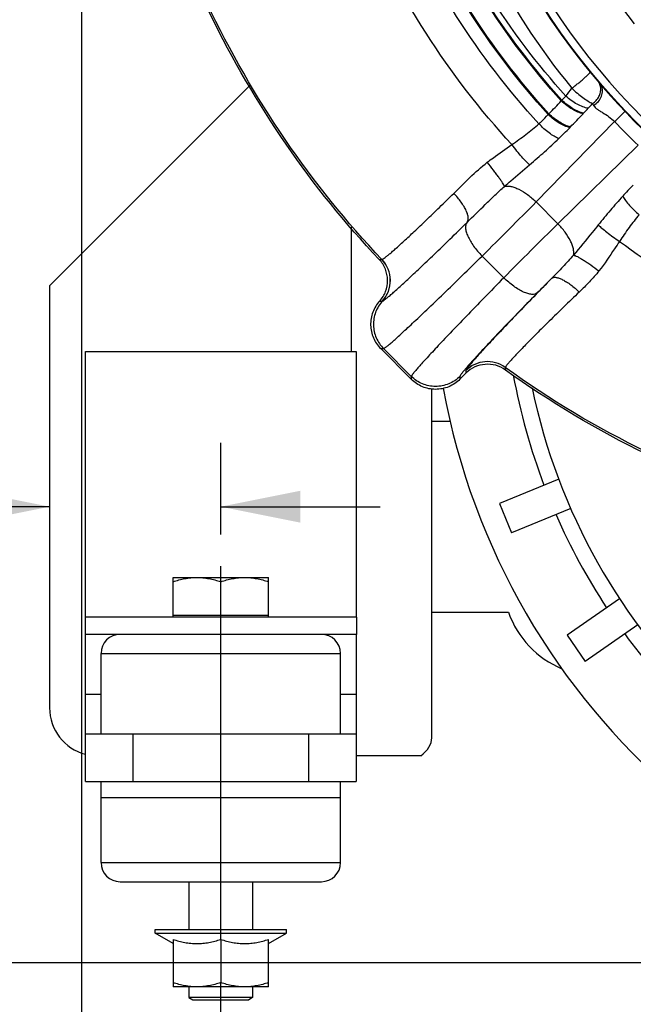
# Model space of a CAD drawing. Header units: inches. Extents: x 0 to 34, y 0 to 22.
# Tile 3 of 175: x 2.3 to 3.5, y 2.7 to 4.6. Entities that reach past the tile are written whole.
import ezdxf

# ---------------------------------------------------------------- set-up
doc = ezdxf.new("R2010")
doc.units = ezdxf.units.IN
doc.header["$LTSCALE"] = 1.87
doc.header["$MEASUREMENT"] = 0
doc.linetypes.add('CENTER', pattern=[0.6, 0.375, -0.075, 0.075, -0.075])
doc.layers.get('0').update_dxf_attribs({"linetype": 'CONTINUOUS'})
doc.layers.add('3_ALL_AXES', color=7, linetype='CONTINUOUS')
doc.layers.add('7_ALL_FEATURES', color=7, linetype='CONTINUOUS')
doc.styles.get("Standard").update_dxf_attribs({"font": 'txt', "width": 0.8})
doc.dimstyles.new('DIMSTYLE_2', dxfattribs={"dimtxt": 0.14, "dimasz": 0.156, "dimexe": 0.125, "dimexo": 0.0625, "dimgap": 0.07, "dimtad": 0, "dimtih": 1, "dimtoh": 1, "dimlfac": 4, "dimzin": 4, "dimdsep": 46, "dimtxsty": 'Standard', "dimblk": '_FILLED', "dimblk1": '_FILLED', "dimblk2": '_FILLED', "dimcen": 0.09, "dimadec": 0, "dimazin": 0, "dimtp": 0.001, "dimtm": 0.001, "dimtfac": 1, "dimtofl": 0, "dimtmove": 0, "dimatfit": 3, "dimldrblk": '_FILLED', "dimfxl": 0, "dimtolj": 1, "dimtzin": 4, "dimarcsym": 0})

# ---------------------------------------------------------------- blocks, each defined once
blk = doc.blocks.new('_FILLED')
at = {"color": 0, "linetype": 'ByBlock'}
blk.add_solid([(0, 0), (-1, 0.2), (-1, -0.2)], dxfattribs=at)
blk = doc.blocks.new('*D19')
at = {"color": 2, "linetype": 'Continuous'}
for p, q in [((4.4896, 4.1194), (4.4896, 2.082)), ((2.7006, 2.5528), (2.7006, 2.082)), ((3.5951, 2.207), (2.0691, 2.207)), ((2.7006, 2.207), (3.5951, 2.207)), ((4.4896, 2.207), (3.5951, 2.207))]:
    blk.add_line(p, q, dxfattribs=at)
at = {"color": 2, "linetype": 'Continuous', "xscale": 0.156, "yscale": 0.156, "zscale": 0.156, "rotation": 180}
blk.add_blockref('_FILLED', (2.7006, 2.207), dxfattribs=at)
at = {"color": 2, "linetype": 'Continuous', "xscale": 0.156, "yscale": 0.156, "zscale": 0.156}
blk.add_blockref('_FILLED', (4.4896, 2.207), dxfattribs=at)
at = {"color": 2, "linetype": 'Continuous', "insert": (1.6631, 2.277), "char_height": 0.14, "width": 0.784, "attachment_point": 3, "line_spacing_factor": 0.9}
blk.add_mtext('7.16\\P[181,8]', dxfattribs=at)
blk = doc.blocks.new('*D20')
at = {"color": 2, "linetype": 'Continuous'}
for p, q in [((2.4271, 5.4557), (2.4271, 0.8779)), ((4.4896, 4.1194), (4.4896, 0.8779)), ((2.4271, 1.0029), (2.9963, 1.0029)), ((4.4896, 1.0029), (3.9203, 1.0029))]:
    blk.add_line(p, q, dxfattribs=at)
at = {"color": 2, "linetype": 'Continuous', "xscale": 0.156, "yscale": 0.156, "zscale": 0.156, "rotation": 180}
blk.add_blockref('_FILLED', (2.4271, 1.0029), dxfattribs=at)
at = {"color": 2, "linetype": 'Continuous', "xscale": 0.156, "yscale": 0.156, "zscale": 0.156}
blk.add_blockref('_FILLED', (4.4896, 1.0029), dxfattribs=at)
at = {"color": 2, "linetype": 'Continuous', "insert": (3.2903, 1.0729), "char_height": 0.14, "width": 0.784, "attachment_point": 2, "line_spacing_factor": 0.9}
blk.add_mtext('8.25\\P[209,6]', dxfattribs=at)
blk = doc.blocks.new('*D21')
at = {"color": 2, "linetype": 'Continuous'}
for p, q in [((2.7006, 3.6235), (2.7006, 3.8029)), ((2.3646, 3.6779), (2.0533, 3.6779)), ((2.7006, 3.6779), (3.0131, 3.6779))]:
    blk.add_line(p, q, dxfattribs=at)
at = {"color": 2, "linetype": 'Continuous', "xscale": 0.156, "yscale": 0.156, "zscale": 0.156}
blk.add_blockref('_FILLED', (2.3646, 3.6779), dxfattribs=at)
at = {"color": 2, "linetype": 'Continuous', "xscale": 0.156, "yscale": 0.156, "zscale": 0.156, "rotation": 180}
blk.add_blockref('_FILLED', (2.7006, 3.6779), dxfattribs=at)
at = {"color": 2, "linetype": 'Continuous', "insert": (1.7593, 3.7479), "char_height": 0.14, "width": 0.672, "attachment_point": 3, "line_spacing_factor": 0.9}
blk.add_mtext('1.34\\P[34,1]', dxfattribs=at)
blk = doc.blocks.new('*D24')
at = {"color": 2, "linetype": 'Continuous'}
for p, q in [((4.4935, 12.0471), (0.9952, 12.0471)), ((1.1202, 12.0471), (1.1202, 5.4038)), ((1.1202, 2.7832), (1.1202, 4.9138)), ((4.4271, 2.7832), (0.9952, 2.7832))]:
    blk.add_line(p, q, dxfattribs=at)
at = {"color": 2, "linetype": 'Continuous', "xscale": 0.156, "yscale": 0.156, "zscale": 0.156}
for p, rotation in [((1.1202, 12.0471), 90), ((1.1202, 2.7832), 270)]:
    blk.add_blockref('_FILLED', p, dxfattribs=dict(at, rotation=rotation))
at = {"color": 2, "linetype": 'Continuous', "insert": (1.0082, 5.3338), "char_height": 0.14, "width": 0.784, "attachment_point": 2, "line_spacing_factor": 0.9}
blk.add_mtext('37.06\\P[941,2]', dxfattribs=at)

msp = doc.modelspace()

# ---------------------------------------------------------------- linework, layer by layer
at = {"color": 7, "linetype": 'Continuous'}
for p, q in [((3.425444, 4.530091), (3.436637, 4.517028)), ((3.36898, 4.473716), (3.370167, 4.474937)), ((3.430322, 4.4686), (3.432432, 4.46471)), ((3.343336, 4.447002), (3.344699, 4.448413)), ((3.41159, 4.448511), (3.412706, 4.449677)), ((3.319526, 4.275595), (3.473241, 4.433111)), ((3.385385, 4.42124), (3.386742, 4.422645)), ((3.519714, 4.386638), (3.362198, 4.232923)), ((3.362198, 4.232923), (3.319526, 4.275595)), ((3.011515, 4.162832), (3.016765, 4.162848)), ((3.016765, 4.162848), (3.016985, 4.16285)), ((3.256047, 4.126858), (3.213461, 4.169444)), ((3.01229, 4.08115), (3.017647, 4.081114)), ((3.017647, 4.081114), (3.017872, 4.08113)), ((3.014425, 3.987959), (3.074562, 3.927823)), ((3.014425, 3.987959), (3.020023, 3.987959)), ((3.020023, 3.987959), (3.074562, 3.93342)), ((3.181875, 3.939709), (3.169989, 3.927823)), ((3.25906, 3.950974), (3.259398, 3.945925)), ((3.074562, 3.93342), (3.074562, 3.927823)), ((3.169989, 3.93342), (3.169989, 3.927823)), ((3.114588, 3.845736), (3.150571, 3.845736)), ((3.114588, 3.470736), (3.265312, 3.470736))]:
    msp.add_line(p, q, dxfattribs=at)
for centre, radius, start, end in [((4.489588, 5.402986), 1.376091, 158.810636, 220.077701), ((4.489588, 5.402986), 1.376091, 220.078592, 337.49892), ((4.485886, 5.404165), 1.374243, 207.061467, 219.497209), ((4.421022, 5.350215), 1.337386, 206.32921, 219.552229), ((3.165105, 4.665981), 0.280264, 317.026774, 319.332095), ((3.170171, 4.661145), 0.27327, 319.408984, 323.49866), ((-5.766364, 13.215372), 12.644012, 316.1026534, 316.2615662), ((2.746161, 5.087911), 0.922833, 317.058288, 317.848177), ((-1.584642, 9.223507), 6.911073, 315.9996833, 316.2970431), ((2.73872, 5.094798), 0.932973, 316.253566, 317.059996), ((0.682443, 7.331345), 4.02347, 313.918106, 314.327731), ((4.984315, 5.897712), 2.104377, 224.105248, 225.894752), ((2.771821, 5.014122), 0.853211, 313.958323, 315.982106), ((3.966772, 3.849036), 0.647657, 134.81551, 137.479122), ((-4.309919, 11.792709), 10.710529, 314.622168, 315.4249144), ((10.879309, -3.396519), 10.710524, 134.5750854, 135.3778322), ((4.404841, 5.443327), 1.549033, 233.489679, 241.875023), ((2.973241, 4.121507), 0.060029, 317.709641, 43.526743), ((6.408363, 1.073968), 4.320499, 135.053821, 135.594249), ((3.223859, 3.902351), 0.060027, 54.096644, 134.96174), ((5.652107, 4.151202), 2.47927, 184.774875, 184.893541), ((3.224287, 3.897298), 0.059979, 54.169249, 135.000738), ((4.489588, 4.158236), 1.20375, 191.866978, 260.945445)]:
    msp.add_arc(centre, radius, start, end, dxfattribs=at)
for points, knots in [([(3.271962, 4.388073), (3.209563, 4.455788), (3.096148, 4.603543), (2.965504, 4.851792), (2.875966, 5.120679), (2.845245, 5.308289), (2.837434, 5.402986)], [0, 0, 0, 0, 0.24600102, 0.49463702, 0.74615362, 1, 1, 1, 1]), ([(3.324985, 4.429034), (3.265155, 4.494189), (3.156509, 4.636229), (3.031711, 4.874688), (2.946881, 5.132606), (2.918435, 5.312366), (2.911553, 5.402986)], [0, 0, 0, 0, 0.24652097, 0.49537867, 0.7467272, 1, 1, 1, 1]), ([(3.343336, 4.447002), (3.284787, 4.511113), (3.178521, 4.65075), (3.05663, 4.884941), (2.974095, 5.137976), (2.946719, 5.314205), (2.940262, 5.402986)], [0, 0, 0, 0, 0.24675786, 0.49573173, 0.74700906, 1, 1, 1, 1]), ([(3.344699, 4.448413), (3.286256, 4.512443), (3.180188, 4.651893), (3.058541, 4.885751), (2.9762, 5.138401), (2.948915, 5.31435), (2.942495, 5.402986)], [0, 0, 0, 0, 0.24677529, 0.49575779, 0.74703, 1, 1, 1, 1]), ([(3.36898, 4.473716), (3.312308, 4.536318), (3.209503, 4.672425), (3.091744, 4.900276), (3.01241, 5.146008), (2.986507, 5.31696), (2.98064, 5.402986)], [0, 0, 0, 0, 0.24722269, 0.49642472, 0.74755934, 1, 1, 1, 1]), ([(3.370167, 4.474937), (3.313574, 4.537471), (3.210912, 4.673416), (3.093314, 4.900976), (3.0141, 5.146374), (2.988252, 5.317086), (2.982407, 5.402986)], [0, 0, 0, 0, 0.24725136, 0.49646731, 0.74759287, 1, 1, 1, 1]), ([(3.377685, 4.48334), (3.321699, 4.545414), (3.220157, 4.680266), (3.103891, 4.905837), (3.025704, 5.148924), (3.000323, 5.317961), (2.994664, 5.402986)], [0, 0, 0, 0, 0.2474183, 0.49671214, 0.74778466, 1, 1, 1, 1]), ([(3.016765, 4.162848), (2.947279, 4.235831), (2.819574, 4.394792), (2.666764, 4.661716), (2.553405, 4.952018), (2.505702, 5.155853), (2.48902, 5.259442)], [0, 0, 0, 0, 0.24496297, 0.49310242, 0.74494057, 1, 1, 1, 1]), ([(3.011515, 4.162832), (2.944894, 4.233133), (2.822076, 4.385669), (2.673518, 4.640941), (2.561208, 4.918206), (2.511908, 5.112954), (2.493811, 5.212028)], [0, 0, 0, 0, 0.24515739, 0.49333117, 0.74507436, 1, 1, 1, 1]), ([(3.389837, 4.498592), (3.391805, 4.500087), (3.395866, 4.503251), (3.401965, 4.508175), (3.408025, 4.513236), (3.412842, 4.517404), (3.416367, 4.520554), (3.418671, 4.522666), (3.420682, 4.524567), (3.422365, 4.526226), (3.423698, 4.527612), (3.42465, 4.528702), (3.425201, 4.529432), (3.425418, 4.529862), (3.425457, 4.530029), (3.425444, 4.530091)], [0, 0, 0, 0, 0.1554263, 0.32377543, 0.49302021, 0.65206221, 0.72444504, 0.79035074, 0.84866667, 0.89850759, 0.93901608, 0.9695112, 0.98972435, 0.99601519, 1, 1, 1, 1]), ([(3.430322, 4.4686), (3.432933, 4.470303), (3.43772, 4.474391), (3.443076, 4.482012), (3.446188, 4.490531), (3.446572, 4.49649), (3.446289, 4.499341)], [0, 0, 0, 0, 0.25801936, 0.51457954, 0.7628968, 1, 1, 1, 1]), ([(3.432432, 4.46471), (3.435916, 4.466882), (3.442161, 4.472316), (3.448407, 4.482624), (3.450743, 4.493792), (3.449176, 4.501064), (3.447644, 4.504109)], [0, 0, 0, 0, 0.26895526, 0.53204027, 0.77670134, 1, 1, 1, 1]), ([(3.446289, 4.499341), (3.446198, 4.500264), (3.44565, 4.503843), (3.444322, 4.507312), (3.442923, 4.50961)], [0, 0, 0, 0, 0.25645035, 1, 1, 1, 1]), ([(3.421719, 4.459227), (3.41815, 4.45983), (3.410659, 4.462013), (3.399547, 4.467239), (3.388304, 4.474414), (3.381155, 4.480201), (3.377685, 4.48334)], [0, 0, 0, 0, 0.21384657, 0.4578224, 0.72354778, 1, 1, 1, 1]), ([(3.389837, 4.498592), (3.393272, 4.495165), (3.400182, 4.488737), (3.41073, 4.480297), (3.420682, 4.47354), (3.427236, 4.469965), (3.430321, 4.468599)], [0, 0, 0, 0, 0.28762924, 0.55887894, 0.79996879, 1, 1, 1, 1]), ([(3.41159, 4.448511), (3.408137, 4.449262), (3.400899, 4.451719), (3.390178, 4.45725), (3.379295, 4.464659), (3.372357, 4.470541), (3.36898, 4.473716)], [0, 0, 0, 0, 0.21198698, 0.4555026, 0.72192563, 1, 1, 1, 1]), ([(3.412706, 4.449677), (3.40926, 4.450434), (3.402036, 4.452904), (3.391334, 4.45845), (3.380468, 4.465871), (3.37354, 4.471759), (3.370167, 4.474937)], [0, 0, 0, 0, 0.21182344, 0.45529495, 0.72177934, 1, 1, 1, 1]), ([(3.432432, 4.46471), (3.433213, 4.463344), (3.435425, 4.460692), (3.439685, 4.45725), (3.444818, 4.453914), (3.452527, 4.449253), (3.462556, 4.442961), (3.469887, 4.436654), (3.473241, 4.433111)], [0, 0, 0, 0, 0.09100452, 0.19687163, 0.31602242, 0.44465417, 0.71789571, 1, 1, 1, 1]), ([(3.324985, 4.429034), (3.326596, 4.430487), (3.332899, 4.436283), (3.338967, 4.442336), (3.343336, 4.447002)], [0, 0, 0, 0, 0.25342531, 1, 1, 1, 1]), ([(3.385385, 4.42124), (3.381971, 4.422066), (3.374826, 4.42466), (3.364252, 4.430345), (3.353517, 4.437872), (3.346671, 4.443806), (3.343336, 4.447002)], [0, 0, 0, 0, 0.21164428, 0.45512885, 0.72169568, 1, 1, 1, 1]), ([(3.386742, 4.422645), (3.383328, 4.423471), (3.376185, 4.426066), (3.365613, 4.431752), (3.35488, 4.439281), (3.348034, 4.445217), (3.344699, 4.448413)], [0, 0, 0, 0, 0.21160514, 0.45507872, 0.72166034, 1, 1, 1, 1]), ([(3.271962, 4.388073), (3.281237, 4.394596), (3.299442, 4.407557), (3.316813, 4.421662), (3.324985, 4.429034)], [0, 0, 0, 0, 0.50745627, 1, 1, 1, 1]), ([(3.364065, 4.399943), (3.360928, 4.401107), (3.354357, 4.404388), (3.344622, 4.410932), (3.334601, 4.419262), (3.328153, 4.425634), (3.324985, 4.429034)], [0, 0, 0, 0, 0.20459501, 0.44652652, 0.71589524, 1, 1, 1, 1]), ([(3.22371, 4.353405), (3.227636, 4.35643), (3.243499, 4.368295), (3.259813, 4.379535), (3.271962, 4.388073)], [0, 0, 0, 0, 0.25026844, 1, 1, 1, 1]), ([(3.306811, 4.348565), (3.305732, 4.349413), (3.303421, 4.351416), (3.298227, 4.356425), (3.290904, 4.364392), (3.281568, 4.375541), (3.275204, 4.383744), (3.271962, 4.388073)], [0, 0, 0, 0, 0.07803252, 0.17363737, 0.41004151, 0.69259867, 1, 1, 1, 1]), ([(3.306811, 4.348565), (3.316664, 4.356993), (3.33607, 4.373761), (3.35494, 4.39114), (3.364065, 4.399943)], [0, 0, 0, 0, 0.50559431, 1, 1, 1, 1]), ([(3.157908, 4.292437), (3.163091, 4.297528), (3.17355, 4.307864), (3.194867, 4.328834), (3.211661, 4.344121), (3.22371, 4.353405)], [0, 0, 0, 0, 0.24285779, 0.49152209, 1, 1, 1, 1]), ([(3.257531, 4.306166), (3.257127, 4.307128), (3.255882, 4.309411), (3.253464, 4.31333), (3.250129, 4.318307), (3.24598, 4.324203), (3.241123, 4.330855), (3.233696, 4.340732), (3.227793, 4.348288), (3.22371, 4.353404)], [0, 0, 0, 0, 0.05380514, 0.13368275, 0.23761207, 0.36266045, 0.50552626, 0.66237702, 1, 1, 1, 1]), ([(3.257531, 4.306167), (3.261623, 4.309792), (3.277941, 4.324051), (3.294499, 4.338032), (3.306811, 4.348565)], [0, 0, 0, 0, 0.25227635, 1, 1, 1, 1]), ([(3.257531, 4.306167), (3.259392, 4.306644), (3.263611, 4.307018), (3.270373, 4.306138), (3.277885, 4.303908), (3.289138, 4.298995), (3.303583, 4.28989), (3.314286, 4.280731), (3.319526, 4.275595)], [0, 0, 0, 0, 0.08084717, 0.17575815, 0.2854978, 0.40940377, 0.69132896, 1, 1, 1, 1]), ([(3.016985, 4.16285), (3.017228, 4.16288), (3.017811, 4.163091), (3.018787, 4.163599), (3.020039, 4.164381), (3.022276, 4.165927), (3.025722, 4.16857), (3.03062, 4.172573), (3.036557, 4.177636), (3.043504, 4.183739), (3.051427, 4.190853), (3.063844, 4.202197), (3.081418, 4.218594), (3.104686, 4.24071), (3.130553, 4.265667), (3.14856, 4.283256), (3.157908, 4.292437)], [0, 0, 0, 0, 0.00383376, 0.00955719, 0.0172397, 0.02689781, 0.05212481, 0.08516073, 0.1259065, 0.17423408, 0.22988238, 0.29254159, 0.43745539, 0.60605105, 0.79493755, 1, 1, 1, 1]), ([(3.183899, 4.235322), (3.184877, 4.236397), (3.186344, 4.239429), (3.186548, 4.244934), (3.185171, 4.25147), (3.182262, 4.258906), (3.177928, 4.267022), (3.172297, 4.275538), (3.165571, 4.284145), (3.160552, 4.289704), (3.157907, 4.292437)], [0, 0, 0, 0, 0.06580712, 0.14573395, 0.2455585, 0.36629628, 0.5060188, 0.66130407, 0.82784684, 1, 1, 1, 1]), ([(3.183899, 4.235322), (3.195885, 4.247059), (3.21392, 4.264984), (3.238328, 4.288745), (3.251031, 4.30048), (3.257531, 4.306167)], [0, 0, 0, 0, 0.49249443, 0.74645576, 1, 1, 1, 1]), ([(3.489429, 4.286761), (3.481177, 4.277779), (3.464941, 4.259228), (3.449326, 4.240162), (3.441486, 4.230495)], [0, 0, 0, 0, 0.49492957, 1, 1, 1, 1]), ([(3.489429, 4.286761), (3.491099, 4.283753), (3.495228, 4.27756), (3.502736, 4.268484), (3.511738, 4.259304), (3.518401, 4.253443), (3.521899, 4.250585)], [0, 0, 0, 0, 0.2112878, 0.45558611, 0.72258177, 1, 1, 1, 1]), ([(3.521899, 4.250585), (3.514878, 4.242496), (3.501524, 4.225358), (3.489332, 4.207413), (3.483216, 4.198292)], [0, 0, 0, 0, 0.49378505, 1, 1, 1, 1]), ([(3.017872, 4.08113), (3.018123, 4.081166), (3.018737, 4.081424), (3.01978, 4.082017), (3.021158, 4.082941), (3.022862, 4.084186), (3.024892, 4.085757), (3.028263, 4.088472), (3.033254, 4.092683), (3.040153, 4.098707), (3.048269, 4.105971), (3.05756, 4.114435), (3.067974, 4.124057), (3.079456, 4.134782), (3.096755, 4.151091), (3.120545, 4.173792), (3.151301, 4.203491), (3.17275, 4.224405), (3.183899, 4.235322)], [0, 0, 0, 0, 0.00335321, 0.00864653, 0.01594092, 0.02524948, 0.03656985, 0.04989358, 0.08250165, 0.12294481, 0.17105436, 0.22657288, 0.2892075, 0.35861282, 0.43442329, 0.60370884, 0.79358566, 1, 1, 1, 1]), ([(3.183899, 4.235322), (3.182742, 4.234057), (3.180991, 4.23052), (3.180667, 4.224089), (3.182192, 4.216482), (3.185495, 4.207864), (3.190455, 4.198496), (3.196916, 4.18871), (3.204643, 4.178871), (3.210418, 4.172543), (3.213461, 4.169444)], [0, 0, 0, 0, 0.06728995, 0.14833056, 0.24883565, 0.36984366, 0.50942006, 0.66409776, 0.82952254, 1, 1, 1, 1]), ([(3.392851, 4.171257), (3.393293, 4.173131), (3.393605, 4.177355), (3.392664, 4.184104), (3.390395, 4.191586), (3.385465, 4.202765), (3.376395, 4.2171), (3.367295, 4.227723), (3.362198, 4.232923)], [0, 0, 0, 0, 0.08134995, 0.17671621, 0.2867449, 0.4107305, 0.69223749, 1, 1, 1, 1]), ([(3.441486, 4.230495), (3.437506, 4.225588), (3.421468, 4.205702), (3.405411, 4.185819), (3.392851, 4.171257)], [0, 0, 0, 0, 0.2472843, 1, 1, 1, 1]), ([(3.441486, 4.230495), (3.443771, 4.228213), (3.449348, 4.223276), (3.458985, 4.215568), (3.470529, 4.207023), (3.478864, 4.201227), (3.483216, 4.198292)], [0, 0, 0, 0, 0.18365151, 0.42288457, 0.70156431, 1, 1, 1, 1]), ([(3.483216, 4.198292), (3.479943, 4.193406), (3.466927, 4.173794), (3.453701, 4.154274), (3.442838, 4.140348)], [0, 0, 0, 0, 0.24980016, 1, 1, 1, 1]), ([(3.39285, 4.171257), (3.386146, 4.163366), (3.372159, 4.148168), (3.357677, 4.133461), (3.35044, 4.126151)], [0, 0, 0, 0, 0.50162947, 1, 1, 1, 1]), ([(3.392851, 4.171257), (3.393965, 4.171065), (3.396583, 4.170179), (3.400952, 4.168186), (3.406355, 4.165268), (3.412639, 4.161517), (3.419632, 4.15702), (3.429886, 4.150031), (3.437635, 4.144336), (3.442838, 4.140348)], [0, 0, 0, 0, 0.05745936, 0.13940381, 0.24424934, 0.36929102, 0.51137089, 0.6667778, 1, 1, 1, 1]), ([(3.01229, 4.08115), (3.017308, 4.08665), (3.02535, 4.099669), (3.029367, 4.122156), (3.024924, 4.144563), (3.016637, 4.157427), (3.011515, 4.162832)], [0, 0, 0, 0, 0.25002833, 0.49999976, 0.74996956, 1, 1, 1, 1]), ([(3.017872, 4.08113), (3.022881, 4.086637), (3.030901, 4.099673), (3.034888, 4.122173), (3.030412, 4.144584), (3.022113, 4.157449), (3.016985, 4.16285)], [0, 0, 0, 0, 0.24990955, 0.49991945, 0.74997584, 1, 1, 1, 1]), ([(3.020023, 3.987959), (3.020276, 3.987981), (3.020917, 3.988267), (3.022021, 3.988917), (3.023523, 3.989965), (3.025413, 3.99139), (3.027692, 3.993206), (3.031519, 3.996368), (3.037229, 4.00129), (3.045165, 4.008344), (3.054546, 4.016864), (3.065324, 4.026807), (3.077441, 4.038123), (3.090833, 4.050753), (3.111065, 4.069986), (3.138957, 4.096779), (3.175093, 4.131847), (3.20033, 4.156547), (3.213461, 4.169444)], [0, 0, 0, 0, 0.00287032, 0.00770914, 0.01458313, 0.0235068, 0.03448115, 0.04750146, 0.07961337, 0.11967559, 0.16750134, 0.2228399, 0.28540289, 0.35487957, 0.43088836, 0.60089393, 0.79198766, 1, 1, 1, 1]), ([(3.442838, 4.140348), (3.436966, 4.13282), (3.424446, 4.11862), (3.410935, 4.105409), (3.404182, 4.098948)], [0, 0, 0, 0, 0.50533707, 1, 1, 1, 1]), ([(3.256047, 4.126858), (3.24315, 4.113728), (3.218452, 4.088492), (3.183384, 4.052357), (3.156593, 4.024467), (3.13736, 4.004235), (3.12473, 3.990843), (3.113414, 3.978725), (3.10347, 3.967947), (3.094949, 3.958565), (3.087894, 3.950628), (3.082972, 3.944917), (3.079809, 3.94109), (3.077993, 3.938811), (3.076568, 3.936921), (3.07552, 3.935418), (3.07487, 3.934314), (3.074584, 3.933673), (3.074562, 3.93342)], [0, 0, 0, 0, 0.20800759, 0.39908735, 0.56908607, 0.64509568, 0.71457284, 0.7771383, 0.83248243, 0.880312, 0.92037876, 0.95249481, 0.96551618, 0.97649134, 0.98541573, 0.9922903, 0.99712951, 1, 1, 1, 1]), ([(3.35044, 4.126151), (3.338521, 4.114024), (3.315618, 4.090623), (3.283019, 4.056986), (3.258005, 4.03087), (3.239986, 4.011829), (3.228124, 3.999177), (3.217486, 3.987706), (3.208142, 3.977489), (3.200152, 3.968592), (3.193563, 3.96107), (3.188989, 3.955659), (3.18607, 3.952034), (3.184409, 3.94988), (3.18312, 3.948098), (3.18219, 3.946683), (3.181642, 3.945658), (3.181423, 3.945051), (3.181442, 3.944825)], [0, 0, 0, 0, 0.20558812, 0.3958991, 0.56635736, 0.64282679, 0.71286606, 0.77605416, 0.83198455, 0.88026841, 0.92063112, 0.95288862, 0.96593147, 0.97689523, 0.98576938, 0.99255131, 0.99726071, 1, 1, 1, 1]), ([(3.321787, 4.097172), (3.3205, 4.096041), (3.316935, 4.094349), (3.310501, 4.094084), (3.302902, 4.095646), (3.294304, 4.098969), (3.284969, 4.103931), (3.275224, 4.110379), (3.26543, 4.118079), (3.259132, 4.123829), (3.256047, 4.126858)], [0, 0, 0, 0, 0.06743234, 0.14881375, 0.24961594, 0.3707672, 0.51030528, 0.66478713, 0.82989909, 1, 1, 1, 1]), ([(3.35044, 4.126151), (3.35139, 4.126961), (3.353354, 4.127737), (3.356196, 4.127943), (3.359864, 4.127636), (3.365145, 4.126139), (3.372059, 4.123053), (3.379695, 4.118626), (3.387806, 4.113012), (3.396092, 4.106391), (3.401504, 4.10151), (3.404182, 4.098948)], [0, 0, 0, 0, 0.0594289, 0.09500611, 0.13568628, 0.23384381, 0.35444593, 0.49546286, 0.65333364, 0.82357303, 1, 1, 1, 1]), ([(3.321787, 4.097172), (3.310951, 4.086102), (3.290205, 4.064819), (3.260775, 4.034321), (3.238313, 4.01076), (3.222205, 3.993653), (3.211636, 3.982321), (3.202175, 3.972059), (3.193872, 3.962922), (3.186768, 3.954958), (3.180901, 3.948208), (3.176821, 3.943339), (3.174212, 3.940066), (3.172721, 3.938111), (3.171557, 3.936483), (3.170712, 3.93518), (3.170196, 3.934213), (3.169989, 3.933643), (3.169989, 3.93342)], [0, 0, 0, 0, 0.20791733, 0.39891602, 0.56884537, 0.64482645, 0.71428003, 0.77682764, 0.83216085, 0.87998796, 0.92006252, 0.95219924, 0.96523746, 0.97623545, 0.98519113, 0.99210983, 0.99701535, 1, 1, 1, 1]), ([(3.404182, 4.098948), (3.393918, 4.089128), (3.37421, 4.070142), (3.346194, 4.042786), (3.324701, 4.021507), (3.309233, 4.005957), (3.29905, 3.995613), (3.289921, 3.986223), (3.281902, 3.977854), (3.275048, 3.970561), (3.269402, 3.964386), (3.265486, 3.959937), (3.26299, 3.956952), (3.261571, 3.955174), (3.260472, 3.953702), (3.259682, 3.952528), (3.259217, 3.951675), (3.259039, 3.951163), (3.25906, 3.950974)], [0, 0, 0, 0, 0.20537257, 0.39561052, 0.56610532, 0.64261458, 0.71270723, 0.77595713, 0.83194707, 0.88027109, 0.92065052, 0.95290867, 0.96594777, 0.9769054, 0.98577135, 0.99254421, 0.99724762, 1, 1, 1, 1]), ([(3.01229, 4.08115), (3.006544, 4.074853), (2.997376, 4.059902), (2.993035, 4.034089), (2.998555, 4.008502), (3.008398, 3.993987), (3.014425, 3.987959)], [0, 0, 0, 0, 0.25002978, 0.5, 0.74997057, 1, 1, 1, 1]), ([(3.017872, 4.08113), (3.012137, 4.07483), (3.002989, 4.059877), (2.998664, 4.034076), (3.004175, 4.008502), (3.014003, 3.993988), (3.020023, 3.987959)], [0, 0, 0, 0, 0.25001104, 0.50000505, 0.74999612, 1, 1, 1, 1]), ([(5.575044, 4.080884), (5.538185, 4.045842), (5.461214, 3.979078), (5.33726, 3.889559), (5.205744, 3.810958), (5.067617, 3.743515), (4.923735, 3.6877), (4.77496, 3.644176), (4.622196, 3.613586), (4.466375, 3.596624), (4.308597, 3.593837), (4.096867, 3.608622), (3.833808, 3.661415), (3.532162, 3.777095), (3.34625, 3.887802), (3.25906, 3.950974)], [0, 0, 0, 0, 0.06069297, 0.12140191, 0.18224648, 0.24331214, 0.30462663, 0.36620077, 0.42807172, 0.49031252, 0.55300233, 0.61612948, 0.74334759, 0.87150768, 1, 1, 1, 1]), ([(5.575034, 4.076389), (5.538146, 4.041381), (5.461133, 3.974688), (5.337149, 3.885268), (5.205643, 3.806757), (5.067559, 3.739387), (4.923743, 3.683626), (4.77505, 3.640138), (4.622374, 3.609564), (4.46664, 3.592598), (4.308942, 3.589785), (4.097295, 3.604505), (3.834306, 3.65715), (3.532662, 3.772513), (3.346661, 3.88292), (3.259398, 3.945925)], [0, 0, 0, 0, 0.06071379, 0.12143263, 0.18227885, 0.24334028, 0.30464606, 0.36620883, 0.42806783, 0.49029835, 0.55298144, 0.61610585, 0.74332946, 0.87150241, 1, 1, 1, 1]), ([(3.169989, 3.93342), (3.16378, 3.92722), (3.148748, 3.917166), (3.122276, 3.911942), (3.095803, 3.917166), (3.080771, 3.92722), (3.074562, 3.93342)], [0, 0, 0, 0, 0.25000799, 0.5, 0.74999201, 1, 1, 1, 1]), ([(3.169989, 3.927823), (3.163782, 3.921616), (3.148754, 3.911548), (3.122276, 3.906314), (3.095797, 3.911548), (3.080769, 3.921616), (3.074562, 3.927823)], [0, 0, 0, 0, 0.25003121, 0.5, 0.74996879, 1, 1, 1, 1])]:
    msp.add_open_spline(points, degree=3, knots=knots, dxfattribs=at)
at = {"layer": '3_ALL_AXES', "color": 7, "linetype": 'Continuous'}
for p, q in [((3.363863, 3.731907), (3.247778, 3.684463)), ((3.247778, 3.684463), (3.271424, 3.626608)), ((3.387508, 3.674052), (3.271424, 3.626608)), ((2.606838, 3.539111), (2.794338, 3.539111)), ((2.606838, 3.460986), (2.606838, 3.539111)), ((2.794338, 3.460986), (2.794338, 3.539111)), ((2.700588, 3.464986), (2.700588, 3.530737)), ((3.483398, 3.497483), (3.380396, 3.425948)), ((2.434338, 3.460986), (2.434338, 3.427486)), ((2.966838, 3.460986), (2.434338, 3.460986)), ((2.606838, 3.464986), (2.794338, 3.464986)), ((2.966838, 3.460986), (2.966838, 3.427486)), ((3.519049, 3.446148), (3.416048, 3.374614)), ((2.966838, 3.427486), (2.434338, 3.427486)), ((3.380396, 3.425948), (3.416048, 3.374614)), ((2.465588, 3.389986), (2.935588, 3.389986)), ((2.465588, 3.232486), (2.465588, 3.389986)), ((2.935588, 3.232486), (2.935588, 3.389986)), ((2.638088, 2.942486), (2.638088, 2.848736)), ((2.763088, 2.942486), (2.763088, 2.848736)), ((2.571838, 2.841236), (2.571838, 2.848736)), ((2.606838, 2.821029), (2.571838, 2.841236)), ((2.571838, 2.841236), (2.829338, 2.841236)), ((2.571839, 2.848736), (2.829337, 2.848736)), ((2.794339, 2.821029), (2.829338, 2.841236)), ((2.829338, 2.841236), (2.829338, 2.848736)), ((2.606838, 2.829402), (2.606838, 2.736236)), ((2.700588, 2.829402), (2.700588, 2.744609)), ((2.794338, 2.736236), (2.794338, 2.829402)), ((2.794338, 2.736236), (2.606838, 2.736236)), ((2.638088, 2.736236), (2.638088, 2.715316)), ((2.763088, 2.736236), (2.763088, 2.715316)), ((2.638088, 2.715316), (2.645588, 2.710986)), ((2.763088, 2.715316), (2.638088, 2.715316)), ((2.645588, 2.710986), (2.755588, 2.710986)), ((2.763088, 2.715316), (2.755588, 2.710986))]:
    msp.add_line(p, q, dxfattribs=at)
at = {"layer": '3_ALL_AXES', "color": 7, "linetype": 'CENTER'}
for p, q in [((2.700588, 3.530737), (2.700588, 3.560986)), ((2.700588, 2.829402), (2.700588, 3.464986)), ((2.700588, 2.615316), (2.700588, 2.744609))]:
    msp.add_line(p, q, dxfattribs=at)
for radius in [1.25, 1]:
    msp.add_circle((4.489588, 5.402986), radius, dxfattribs=at)
at = {"layer": '3_ALL_AXES', "color": 7, "linetype": 'Continuous'}
msp.add_circle((4.489588, 5.402986), 1.09375, dxfattribs=at)
for centre, radius, start, end in [((4.489588, 4.158236), 1.235, 190.361715, 200.780053), ((4.489588, 4.158236), 1.375, 190.387114, 268.172619), ((4.489588, 4.158236), 1.235, 203.679947, 213.330053), ((2.503088, 3.389986), 0.0375, 90, 180), ((2.898088, 3.389986), 0.0375, 0, 90), ((4.489588, 4.158236), 1.235, 216.229947, 224.886834)]:
    msp.add_arc(centre, radius, start, end, dxfattribs=at)
for points, knots in [([(2.606838, 3.530737), (2.61064, 3.532004), (2.618298, 3.534327), (2.629977, 3.537012), (2.6418, 3.538719), (2.649747, 3.539111), (2.653713, 3.539111)], [0, 0, 0, 0, 0.25140968, 0.50174053, 0.75114365, 1, 1, 1, 1]), ([(2.653713, 3.539111), (2.65768, 3.539111), (2.665626, 3.538719), (2.67745, 3.537012), (2.689129, 3.534327), (2.696787, 3.532004), (2.700588, 3.530737)], [0, 0, 0, 0, 0.24885677, 0.49826018, 0.74859072, 1, 1, 1, 1]), ([(2.700588, 3.530737), (2.70439, 3.532004), (2.712048, 3.534327), (2.723727, 3.537012), (2.73555, 3.538719), (2.743497, 3.539111), (2.747463, 3.539111)], [0, 0, 0, 0, 0.25141049, 0.50174191, 0.75114447, 1, 1, 1, 1]), ([(2.747463, 3.539111), (2.75143, 3.539111), (2.759376, 3.538719), (2.7712, 3.537012), (2.782879, 3.534327), (2.790537, 3.532004), (2.794338, 3.530737)], [0, 0, 0, 0, 0.24885558, 0.49825818, 0.74858954, 1, 1, 1, 1]), ([(2.606838, 2.829402), (2.61064, 2.828135), (2.618298, 2.825812), (2.629977, 2.823127), (2.641801, 2.82142), (2.653713, 2.820833), (2.665625, 2.82142), (2.67745, 2.823127), (2.689128, 2.825812), (2.696787, 2.828135), (2.700588, 2.829402)], [0, 0, 0, 0, 0.12570889, 0.2508749, 0.3755755, 0.50000003, 0.62442455, 0.74912516, 0.87429116, 1, 1, 1, 1]), ([(2.700588, 2.829402), (2.70439, 2.828135), (2.712048, 2.825812), (2.723727, 2.823127), (2.735551, 2.82142), (2.747463, 2.820833), (2.759375, 2.82142), (2.7712, 2.823127), (2.782878, 2.825812), (2.790537, 2.828135), (2.794338, 2.829402)], [0, 0, 0, 0, 0.12570884, 0.25087485, 0.37557546, 0.5, 0.62442452, 0.74912512, 0.87429112, 1, 1, 1, 1]), ([(2.653713, 2.736236), (2.649747, 2.736236), (2.641801, 2.736627), (2.629977, 2.738334), (2.618298, 2.741019), (2.61064, 2.743342), (2.606838, 2.744609)], [0, 0, 0, 0, 0.24885052, 0.49824994, 0.74858227, 1, 1, 1, 1]), ([(2.700588, 2.744609), (2.696787, 2.743342), (2.689129, 2.741019), (2.67745, 2.738334), (2.665626, 2.736627), (2.65768, 2.736236), (2.653713, 2.736236)], [0, 0, 0, 0, 0.25141774, 0.50175009, 0.7511495, 1, 1, 1, 1]), ([(2.747463, 2.736236), (2.743497, 2.736236), (2.735551, 2.736627), (2.723727, 2.738334), (2.712048, 2.741019), (2.70439, 2.743342), (2.700588, 2.744609)], [0, 0, 0, 0, 0.2488512, 0.49825079, 0.74858291, 1, 1, 1, 1]), ([(2.794338, 2.744609), (2.790537, 2.743342), (2.782879, 2.741019), (2.7712, 2.738334), (2.759376, 2.736627), (2.75143, 2.736236), (2.747463, 2.736236)], [0, 0, 0, 0, 0.25141745, 0.50174971, 0.75114919, 1, 1, 1, 1])]:
    msp.add_open_spline(points, degree=3, knots=knots, dxfattribs=at)
at = {"layer": '7_ALL_FEATURES', "color": 7, "linetype": 'Continuous'}
for p, q in [((2.757407, 4.504054), (2.364588, 4.111236)), ((2.957088, 3.982486), (2.957088, 4.226424)), ((2.364588, 4.111236), (2.364588, 3.283236)), ((2.434963, 3.460986), (2.434963, 3.982486)), ((2.434963, 3.982486), (2.966213, 3.982486)), ((2.966213, 3.982486), (2.966213, 3.460986)), ((3.114588, 3.224515), (3.114588, 3.908883)), ((2.434963, 3.138736), (2.434963, 3.427486)), ((2.966213, 3.427486), (2.966213, 3.138736)), ((2.434963, 3.309986), (2.465588, 3.309986)), ((2.935588, 3.309986), (2.966213, 3.309986)), ((2.434963, 3.232486), (2.966213, 3.232486)), ((2.528713, 3.138736), (2.528713, 3.232486)), ((2.872463, 3.232486), (2.872463, 3.138736)), ((3.093052, 3.189486), (2.966213, 3.189486)), ((2.434963, 3.138736), (2.966213, 3.138736)), ((2.465588, 2.979986), (2.465588, 3.138736)), ((2.935588, 2.979986), (2.935588, 3.138736)), ((2.935588, 3.106736), (2.465588, 3.106736)), ((2.465591, 3.107486), (2.935586, 3.107486)), ((2.465588, 2.979986), (2.935588, 2.979986)), ((2.503088, 2.942486), (2.898088, 2.942486))]:
    msp.add_line(p, q, dxfattribs=at)
msp.add_circle((4.489588, 5.402986), 1.375, dxfattribs=at)
for centre, radius, start, end in [((4.489588, 5.402986), 1.36, 142.180756, 307.927243), ((4.489588, 5.402986), 1.107738, 142.180756, 307.951837), ((3.442088, 3.533236), 0.1875, 199.471221, 247.346555), ((2.458338, 3.283236), 0.09375, 180, 255.520793), ((2.503088, 2.979986), 0.0375, 180, 270), ((2.898088, 2.979986), 0.0375, 270, 360)]:
    msp.add_arc(centre, radius, start, end, dxfattribs=at)
msp.add_ellipse((2.957088, 3.224515), major_axis=(0.1575, 0), ratio=0.44061822, start_param=-0.52910613, end_param=0, dxfattribs=at)

# ---------------------------------------------------------------- dimensions: what is measured, and where the dimension line sits
at = {"color": 2, "linetype": 'Continuous'}
for base, p1, p2, angle, picture, middle in [((1.120192, 2.783236), (4.555951, 12.047102), (4.489588, 2.783236), 270, '*D24', (1.120192, 5.158785)), ((2.427088, 1.002924), (4.489588, 4.181861), (2.427088, 5.518223), 180, '*D20', (3.458338, 0.897924)), ((2.700588, 2.206988), (4.489588, 4.181861), (2.700588, 2.615316), 180, '*D19', (1.607071, 2.101988))]:
    dim = msp.add_linear_dim(base=base, p1=p1, p2=p2, angle=angle, dimstyle='DIMSTYLE_2', dxfattribs=at)
    dim.commit()
    dim.dimension.update_dxf_attribs({"geometry": picture, "text_midpoint": middle, "dimtype": 160})
dim = msp.add_linear_dim(base=(2.700588, 3.677875), p1=(2.364588, 3.283236), p2=(2.700588, 3.865375), dimstyle='DIMSTYLE_2', dxfattribs=at)
dim.commit()
dim.dimension.update_dxf_attribs({"geometry": '*D21', "text_midpoint": (1.64727, 3.572875), "dimtype": 160})

doc.saveas('drawing.dxf')
